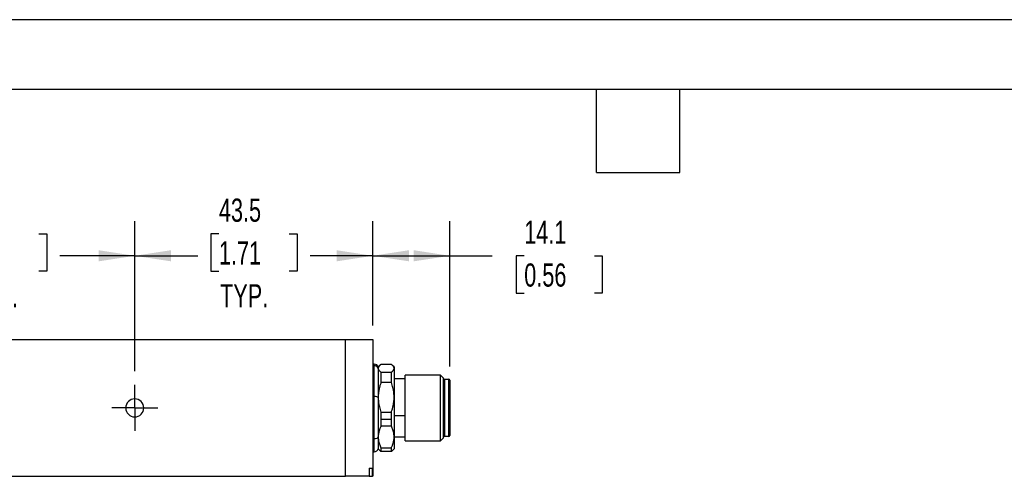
# Model space of a CAD drawing. Header units: millimetres. Extents: x 0 to 559, y 0 to 432.
# Tile 5 of 8: x 166 to 346, y 348 to 432. Entities that reach past the tile are written whole.
import ezdxf

# ---------------------------------------------------------------- set-up
doc = ezdxf.new("R2010")
doc.units = ezdxf.units.MM
doc.header["$LTSCALE"] = 2
doc.linetypes.add('CENTERX2', pattern=[20.32, 12.7, -2.54, 2.54, -2.54])
doc.layers.add('CENTER', color=40, linetype='CENTERX2')
doc.layers.add('DIMENSIONS', color=140, linetype='Continuous', lineweight=25)
doc.layers.add('TEXT', color=140, linetype='Continuous', lineweight=25)
doc.styles.add('SLDTEXTSTYLE0', font='TXT', dxfattribs={"width": 0.7})
doc.dimstyles.new('SLDDIMSTYLE1', dxfattribs={"dimtxt": 4.316016, "dimasz": 6.604, "dimexe": 0, "dimexo": 0.0625, "dimgap": 1.079004, "dimtad": 0, "dimtih": 1, "dimtoh": 1, "dimdec": 1, "dimrnd": 1e-09, "dimzin": 4, "dimdsep": 46, "dimtxsty": 'SLDTEXTSTYLE0', "dimsah": 1, "dimcen": 0.09, "dimadec": 0, "dimazin": 1, "dimtfac": 1, "dimtdec": 1, "dimtofl": 0, "dimtmove": 0, "dimatfit": 3, "dimfxl": 0, "dimfrac": 2, "dimtolj": 1, "dimtzin": 12, "dimarcsym": 0})
doc.dimstyles.new('SLDDIMSTYLE3', dxfattribs={"dimtxt": 4.316016, "dimasz": 6.604, "dimexe": 0, "dimexo": 0.0625, "dimgap": 1.079004, "dimtad": 0, "dimtih": 1, "dimtoh": 1, "dimdec": 1, "dimrnd": 1e-09, "dimzin": 12, "dimdsep": 46, "dimtxsty": 'SLDTEXTSTYLE0', "dimsah": 1, "dimcen": 0.09, "dimadec": 0, "dimazin": 3, "dimtfac": 1, "dimtdec": 1, "dimtofl": 0, "dimtmove": 0, "dimatfit": 3, "dimfxl": 0, "dimfrac": 2, "dimtolj": 1, "dimtzin": 12, "dimarcsym": 0})

# ---------------------------------------------------------------- blocks, each defined once
blk = doc.blocks.new('_D_19')
at = {"layer": 'DIMENSIONS'}
for p, q in [((139.41, 367.56), (139.41, 394.99)), ((187.41, 367.56), (187.41, 394.99)), ((157.05, 392.68), (155.6, 392.68)), ((155.6, 392.68), (155.6, 385.82)), ((169.88, 392.68), (171.33, 392.68)), ((171.33, 392.68), (171.33, 385.82)), ((139.41, 388.64), (153.19, 388.64)), ((187.41, 388.64), (173.74, 388.64)), ((155.6, 385.82), (157.05, 385.82)), ((171.33, 385.82), (169.88, 385.82))]:
    blk.add_line(p, q, dxfattribs=at)
for points in [[(139.41, 388.64), (146.02, 387.63), (146.02, 389.66)], [(187.41, 388.64), (180.81, 389.66), (180.81, 387.63)]]:
    blk.add_solid(points, dxfattribs=at)
at = {"layer": 'DIMENSIONS', "char_height": 4.233, "attachment_point": 1, "style": 'SLDTEXTSTYLE0'}
for s, insert in [('48.0', (157.05, 399.1)), ('1.89', (157.05, 391.28)), ('TYP.', (157.26, 383.45))]:
    blk.add_mtext(s, dxfattribs=dict(at, insert=insert))
blk = doc.blocks.new('_D_20')
at = {"layer": 'DIMENSIONS'}
for p, q in [((187.41, 367.56), (187.41, 394.99)), ((230.91, 375.87), (230.91, 394.99)), ((202.79, 392.68), (201.34, 392.68)), ((201.34, 392.68), (201.34, 385.82)), ((215.62, 392.68), (217.07, 392.68)), ((217.07, 392.68), (217.07, 385.82)), ((187.41, 388.64), (198.93, 388.64)), ((230.91, 388.64), (219.48, 388.64)), ((201.34, 385.82), (202.79, 385.82)), ((217.07, 385.82), (215.62, 385.82))]:
    blk.add_line(p, q, dxfattribs=at)
for points in [[(187.41, 388.64), (194.02, 387.63), (194.02, 389.66)], [(230.91, 388.64), (224.31, 389.66), (224.31, 387.63)]]:
    blk.add_solid(points, dxfattribs=at)
at = {"layer": 'DIMENSIONS', "char_height": 4.233, "attachment_point": 1, "style": 'SLDTEXTSTYLE0'}
for s, insert in [('43.5', (202.79, 399.1)), ('1.71', (202.79, 391.28)), ('TYP.', (203, 383.45))]:
    blk.add_mtext(s, dxfattribs=dict(at, insert=insert))
blk = doc.blocks.new('_D_21')
at = {"layer": 'DIMENSIONS'}
for p, q in [((230.91, 375.87), (230.91, 394.99)), ((245.01, 368.42), (245.01, 394.99)), ((230.91, 388.64), (245.01, 388.64)), ((245.01, 388.64), (252.75, 388.64)), ((258.6, 388.64), (257.15, 388.64)), ((257.15, 388.64), (257.15, 381.78)), ((271.43, 388.64), (272.87, 388.64)), ((272.87, 388.64), (272.87, 381.78)), ((257.15, 381.78), (258.6, 381.78)), ((272.87, 381.78), (271.43, 381.78))]:
    blk.add_line(p, q, dxfattribs=at)
for points in [[(230.91, 388.64), (237.52, 387.63), (237.52, 389.66)], [(245.01, 388.64), (238.41, 389.66), (238.41, 387.63)]]:
    blk.add_solid(points, dxfattribs=at)
at = {"layer": 'DIMENSIONS', "char_height": 4.233, "attachment_point": 1, "style": 'SLDTEXTSTYLE0'}
for s, insert in [('14.1', (258.6, 395.07)), ('0.56', (258.6, 387.24))]:
    blk.add_mtext(s, dxfattribs=dict(at, insert=insert))
blk = doc.blocks.new('SW_CENTERMARKSYMBOL_15')
at = {"layer": 'CENTER', "color": 0}
for p, q in [((0, 2.54), (0, 4.19)), ((0, 0), (0, 2.54)), ((-2.54, 0), (-4.19, 0)), ((0, 0), (-2.54, 0)), ((0, 0), (0, -2.54)), ((0, 0), (2.54, 0)), ((2.54, 0), (4.19, 0)), ((0, -2.54), (0, -4.19))]:
    blk.add_line(p, q, dxfattribs=at)

msp = doc.modelspace()

# ---------------------------------------------------------------- linework, layer by layer
at = {"color": 7, "linetype": 'Continuous'}
msp.add_line((0, 431.81), (558.8, 431.81), dxfattribs=at)
for p, q in [((100.91, 373.33), (225.91, 373.33)), ((225.91, 348.33), (225.91, 373.33)), ((225.91, 373.33), (230.91, 373.33)), ((230.91, 373.33), (230.91, 348.33)), ((231.2, 368.83), (230.91, 368.83)), ((231.2, 368.55), (231.2, 368.83)), ((231.2, 362.9), (231.2, 368.55)), ((232.19, 368.61), (231.91, 368.33)), ((231.91, 368.33), (231.91, 368.07)), ((231.91, 368.07), (231.91, 362.77)), ((234.31, 368.79), (232.41, 368.79)), ((232.41, 367.35), (232.41, 365.46)), ((232.41, 367.35), (234.31, 367.35)), ((234.31, 365.46), (234.31, 367.35)), ((234.81, 368.33), (234.53, 368.61)), ((234.81, 368.33), (234.81, 368.07)), ((234.81, 368.07), (234.81, 362.77)), ((234.31, 365.46), (232.41, 365.46)), ((236.81, 366.13), (234.81, 366.13)), ((243.3, 366.83), (236.81, 366.83)), ((236.81, 360.83), (236.81, 366.83)), ((243.81, 366.32), (243.3, 366.83)), ((243.3, 354.83), (243.3, 366.83)), ((243.81, 366.32), (243.81, 355.33)), ((244.01, 366.08), (244.01, 355.58)), ((244.01, 366.08), (244.81, 366.08)), ((244.81, 355.58), (244.81, 366.08)), ((245.01, 365.88), (245.01, 355.78)), ((231.2, 355.17), (231.2, 362.9)), ((231.91, 362.77), (231.91, 355.52)), ((234.81, 362.77), (234.81, 355.52)), ((232.41, 360.08), (232.41, 358.76)), ((232.41, 360.08), (234.31, 360.08)), ((234.31, 358.76), (234.31, 360.08)), ((236.81, 354.83), (236.81, 360.83)), ((232.41, 358.76), (232.41, 357.49)), ((232.41, 358.76), (234.31, 358.76)), ((234.31, 357.49), (234.31, 358.76)), ((234.81, 359.45), (236.81, 359.45)), ((234.31, 357.49), (232.41, 357.49)), ((231.2, 352.83), (231.2, 355.17)), ((231.91, 355.52), (231.91, 353.33)), ((234.81, 355.53), (236.81, 355.53)), ((234.81, 355.52), (234.81, 353.33)), ((236.81, 354.83), (243.3, 354.83)), ((243.3, 354.83), (243.81, 355.33)), ((244.81, 355.58), (244.01, 355.58)), ((230.91, 352.83), (231.2, 352.83)), ((231.91, 353.33), (232.19, 353.05)), ((232.41, 352.86), (232.21, 353.06)), ((232.41, 353.55), (234.31, 353.55)), ((232.41, 353.55), (232.41, 352.86)), ((234.31, 352.86), (232.41, 352.86)), ((234.31, 352.86), (234.31, 353.55)), ((234.31, 352.86), (234.52, 353.06)), ((234.53, 353.05), (234.81, 353.33)), ((230.24, 349.83), (230.89, 349.83)), ((230.24, 349.83), (230.24, 348.33)), ((230.89, 348.33), (230.89, 349.83)), ((100.91, 348.33), (225.91, 348.33)), ((230.24, 348.33), (225.91, 348.33)), ((230.24, 348.33), (230.89, 348.33)), ((230.91, 348.33), (230.89, 348.33))]:
    msp.add_line(p, q)
for centre, radius, start, end in [((231.2, 368.06), 0.762, 20.1105, 90), ((244.01, 365.88), 0.2, 90, 180), ((244.81, 365.88), 0.2, 0, 90), ((187.41, 360.83), 1.65, 0, 180), ((187.41, 360.83), 1.65, 180, 0), ((244.01, 355.78), 0.2, 180, 270), ((244.81, 355.78), 0.2, 270, 0), ((231.2, 353.59), 0.762, 270, 339.8895)]:
    msp.add_arc(centre, radius, start, end)
for points, knots in [([(231.91, 368.07), (231.86, 368.21), (231.76, 368.34), (231.51, 368.51), (231.35, 368.55), (231.2, 368.55)], [0, 0, 0, 0, 0.5, 0.5, 1, 1, 1, 1]), ([(232.41, 368.79), (232.38, 368.77), (232.32, 368.72), (232.23, 368.64), (232.15, 368.57), (232.09, 368.5), (232.02, 368.41), (231.96, 368.31), (231.92, 368.19), (231.92, 368.11), (231.91, 368.07)], [0, 0, 0, 0, 0.107356, 0.212739, 0.316247, 0.417982, 0.518055, 0.680497, 0.840958, 1, 1, 1, 1]), ([(231.91, 368.07), (231.91, 368.05), (231.92, 368), (231.93, 367.93), (231.96, 367.86), (231.99, 367.79), (232.04, 367.7), (232.13, 367.6), (232.25, 367.47), (232.36, 367.39), (232.41, 367.35)], [0, 0, 0, 0, 0.095191, 0.190865, 0.287146, 0.384155, 0.48201, 0.649514, 0.822017, 1, 1, 1, 1]), ([(234.81, 368.07), (234.81, 368.09), (234.81, 368.14), (234.79, 368.21), (234.77, 368.28), (234.74, 368.35), (234.68, 368.44), (234.6, 368.55), (234.47, 368.67), (234.37, 368.75), (234.31, 368.79)], [0, 0, 0, 0, 0.095191, 0.190865, 0.287146, 0.384155, 0.48201, 0.649514, 0.822017, 1, 1, 1, 1]), ([(234.31, 367.35), (234.35, 367.38), (234.41, 367.42), (234.5, 367.5), (234.57, 367.57), (234.64, 367.65), (234.7, 367.73), (234.76, 367.84), (234.8, 367.95), (234.81, 368.03), (234.81, 368.07)], [0, 0, 0, 0, 0.107356, 0.212739, 0.316247, 0.417982, 0.518055, 0.680497, 0.840958, 1, 1, 1, 1]), ([(232.41, 365.46), (232.38, 365.36), (232.32, 365.18), (232.23, 364.9), (232.15, 364.63), (232.09, 364.36), (232.02, 364.03), (231.96, 363.65), (231.92, 363.21), (231.92, 362.91), (231.91, 362.77)], [0, 0, 0, 0, 0.1073561, 0.212739, 0.3162467, 0.4179823, 0.5180547, 0.6804969, 0.8409585, 1, 1, 1, 1]), ([(234.81, 362.77), (234.81, 362.85), (234.81, 363.03), (234.79, 363.29), (234.77, 363.56), (234.74, 363.82), (234.68, 364.15), (234.6, 364.54), (234.47, 365), (234.37, 365.3), (234.31, 365.46)], [0, 0, 0, 0, 0.095191, 0.190865, 0.287146, 0.384155, 0.48201, 0.649514, 0.822017, 1, 1, 1, 1]), ([(231.91, 362.77), (231.86, 362.81), (231.76, 362.84), (231.51, 362.88), (231.35, 362.9), (231.2, 362.9)], [0, 0, 0, 0, 0.5, 0.5, 1, 1, 1, 1]), ([(231.91, 362.77), (231.91, 362.68), (231.92, 362.51), (231.93, 362.24), (231.96, 361.98), (231.99, 361.72), (232.04, 361.39), (232.13, 361), (232.25, 360.54), (232.36, 360.23), (232.41, 360.08)], [0, 0, 0, 0, 0.095191, 0.190865, 0.287146, 0.384155, 0.48201, 0.649514, 0.822017, 1, 1, 1, 1]), ([(234.31, 360.08), (234.35, 360.17), (234.41, 360.36), (234.5, 360.63), (234.57, 360.91), (234.64, 361.18), (234.7, 361.51), (234.76, 361.89), (234.8, 362.33), (234.81, 362.62), (234.81, 362.77)], [0, 0, 0, 0, 0.107356, 0.212739, 0.316247, 0.417982, 0.518055, 0.680497, 0.840958, 1, 1, 1, 1]), ([(232.41, 357.49), (232.38, 357.42), (232.32, 357.29), (232.23, 357.09), (232.15, 356.88), (232.09, 356.69), (232.02, 356.45), (231.96, 356.17), (231.92, 355.84), (231.92, 355.63), (231.91, 355.52)], [0, 0, 0, 0, 0.1073561, 0.212739, 0.3162467, 0.4179823, 0.5180547, 0.6804969, 0.8409585, 1, 1, 1, 1]), ([(234.81, 355.52), (234.81, 355.59), (234.81, 355.71), (234.79, 355.91), (234.77, 356.1), (234.74, 356.29), (234.68, 356.53), (234.6, 356.82), (234.47, 357.16), (234.37, 357.38), (234.31, 357.49)], [0, 0, 0, 0, 0.095191, 0.190865, 0.287146, 0.384155, 0.48201, 0.649514, 0.822017, 1, 1, 1, 1]), ([(231.91, 355.52), (231.86, 355.42), (231.76, 355.33), (231.51, 355.2), (231.35, 355.17), (231.2, 355.17)], [0, 0, 0, 0, 0.5, 0.5, 1, 1, 1, 1]), ([(231.91, 355.52), (231.91, 355.46), (231.92, 355.33), (231.93, 355.14), (231.96, 354.95), (231.99, 354.75), (232.04, 354.51), (232.13, 354.23), (232.25, 353.89), (232.36, 353.67), (232.41, 353.55)], [0, 0, 0, 0, 0.0951908, 0.1908652, 0.2871465, 0.3841553, 0.4820098, 0.6495139, 0.8220175, 1, 1, 1, 1]), ([(234.31, 353.55), (234.35, 353.62), (234.41, 353.76), (234.5, 353.96), (234.57, 354.16), (234.64, 354.36), (234.7, 354.6), (234.76, 354.88), (234.8, 355.2), (234.81, 355.42), (234.81, 355.52)], [0, 0, 0, 0, 0.107356, 0.212739, 0.316247, 0.417982, 0.518055, 0.680497, 0.840958, 1, 1, 1, 1])]:
    msp.add_open_spline(points, degree=3, knots=knots)
at = {"layer": 'TEXT'}
for p, q in [((12.7, 419.1), (546.1, 419.1)), ((271.78, 403.86), (271.78, 419.1)), ((287.02, 403.86), (287.02, 419.1)), ((271.78, 403.86), (287.02, 403.86))]:
    msp.add_line(p, q, dxfattribs=at)

# ---------------------------------------------------------------- block references
at = {"layer": 'CENTER'}
msp.add_blockref('SW_CENTERMARKSYMBOL_15', (187.41, 360.83), dxfattribs=at)

# ---------------------------------------------------------------- dimensions: what is measured, and where the dimension line sits
at = {"layer": 'DIMENSIONS'}
dim = msp.add_linear_dim(base=(187.41, 388.64), p1=(139.41, 365.02), p2=(187.41, 365.02), text='<>\\PTYP.', dimstyle='SLDDIMSTYLE1', dxfattribs=at)
dim.commit()
dim.dimension.update_dxf_attribs({"geometry": '_D_19', "text_midpoint": (163.46, 388.64), "dimtype": 160})
dim = msp.add_linear_dim(base=(230.91, 388.64), p1=(187.41, 365.02), p2=(230.91, 373.33), angle=0, text='<>\\PTYP.', dimstyle='SLDDIMSTYLE3', dxfattribs=at)
dim.commit()
dim.dimension.update_dxf_attribs({"geometry": '_D_20', "text_midpoint": (209.21, 388.64), "dimtype": 160})
dim = msp.add_linear_dim(base=(245.01, 388.64), p1=(230.91, 373.33), p2=(245.01, 365.88), angle=0, dimstyle='SLDDIMSTYLE3', dxfattribs=at)
dim.commit()
dim.dimension.update_dxf_attribs({"geometry": '_D_21', "text_midpoint": (265.01, 388.64), "dimtype": 160})

doc.saveas('drawing.dxf')
